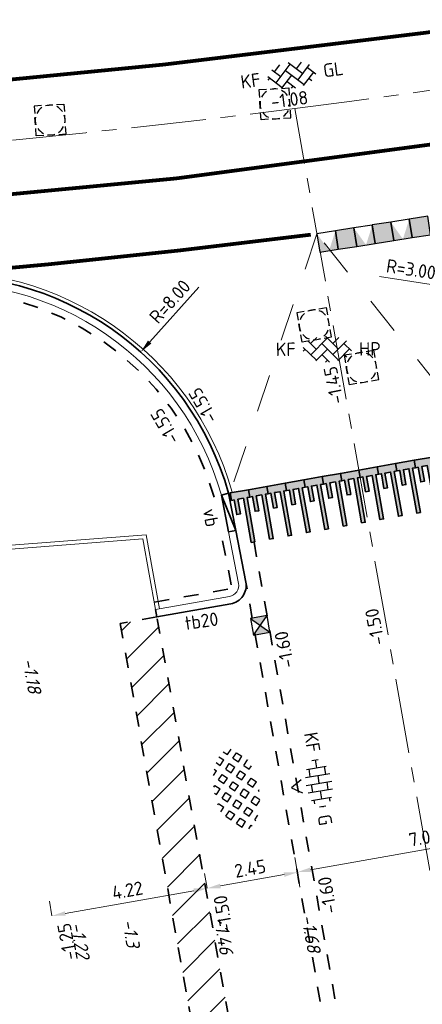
# Model space of a CAD drawing. Header units: metres. Extents: x 97990 to 98409, y 436026 to 436301.
# Tile 52 of 55: x 98332 to 98342, y 436257 to 436283. Entities that reach past the tile are written whole.
import ezdxf
from ezdxf.enums import TextEntityAlignment as Align

# ---------------------------------------------------------------- set-up
doc = ezdxf.new("R2010")
doc.units = ezdxf.units.M
for name, pattern in [('AM-AS-SO', [16, 10, -2, 2, -2]), ('VW-11_STREEP', [2, 1, -1]), ('ZZ-HIDDEN-SO', [4, 2, -2])]:
    doc.linetypes.add(name, pattern=pattern)
for name, color, linetype, lineweight in [('B-RO-OG-BEBOUWING-V', 254, 'Continuous', 18), ('B-WE-VH-NAP-T18-200', 252, 'Continuous', 18), ('N-WE-AM-AS_WEG-G', 10, 'AM-AS-SO', 18), ('N-WE-RI-HWA_KOLK-S-200', 150, 'Continuous', 25), ('N-WE-RI-OVERIG_RIOOLPUT-OPHOOGTEBRENGEN-S-200', 1, 'Continuous', 25), ('N-WE-VH-FUNDERING_ZANDCEMENTSTABILISATIE-G', 7, 'ZZ-HIDDEN-SO', 35), ('N-WE-VH-HALFVERHARDING_GRASBETONSTEEN-S-200', 1, 'Continuous', 25), ('N-WE-VH-KANTOPSLUITING-T18-200', 1, 'Continuous', 18), ('N-WE-VH-KANTOPSLUITING_ACHTERKANTBAND-G', 1, 'Continuous', 18), ('N-WE-VH-KANTOPSLUITING_ELEMENT_VERLOOPBAND-G', 40, 'Continuous', 35), ('N-WE-VH-KANTOPSLUITING_OPSLUITBAND-G', 150, 'Continuous', 35), ('N-WE-VH-KANTOPSLUITING_OPSLUITBAND_100X200-G', 1, 'Continuous', 18), ('N-WE-VH-KANTOPSLUITING_TROTTOIRBAND_180X200-G', 2, 'Continuous', 35), ('N-WE-VH-KANTOPSLUITING_VOORKANTBAND-G', 50, 'Continuous', 35), ('N-WE-VH-KANTVERHARDING_STREKLAAG-G', 60, 'Continuous', 18), ('N-WE-VH-M-200', 7, 'Continuous', 18), ('N-WE-VH-MARKERING-G', 30, 'Continuous', 35), ('N-WE-VH-MATERIAALGRENS-G', 7, 'ZZ-HIDDEN-SO', 35), ('N-WE-VH-NAP-T18-200', 4, 'Continuous', 18), ('N-WE-VH-OPENVERHARDING_BETONSTRAATSTEEN-S-200', 90, 'Continuous', 25), ('N-WE-VH-VERKEERSTEGEL-S', 7, 'Continuous', 25), ('N-WE-VW-MARKERING_LANGS_STREEP_11_010-G', 7, 'VW-11_STREEP', 13)]:
    doc.layers.add(name, color=color, linetype=linetype, lineweight=lineweight)
doc.styles.add('NLCS-ISO', font='NLCS-ISO.ttf')
doc.styles.add('NLCS-ISO-M200-T18', font='NLCS-ISO.ttf', dxfattribs={"height": 0.36})
doc.styles.add('NLCS-ISO-M200-T18_CURSIEF', font='NLCS-ISO.ttf', dxfattribs={"oblique": 15, "height": 0.36})
doc.dimstyles.new('NLCS-M200-T18-PIJL_L2_H0', dxfattribs={"dimscale": 0.2, "dimtxt": 2.5, "dimasz": 1.8, "dimexe": 2, "dimexo": 2, "dimgap": 0.7, "dimtad": 1, "dimzin": 0, "dimdsep": 46, "dimtxsty": 'NLCS-ISO-M200-T18', "dimcen": 0, "dimdle": 2, "dimclrd": 256, "dimclre": 256, "dimclrt": 1, "dimadec": 0, "dimazin": 0, "dimtfac": 1, "dimtdec": 3, "dimtofl": 0, "dimtmove": 0, "dimatfit": 3, "dimfxl": 2, "dimfxlon": 1, "dimtfillclr": 256, "dimtolj": 1, "dimtzin": 0, "dimlwd": -1, "dimlwe": -1, "dimarcsym": 0})

# ---------------------------------------------------------------- blocks, each defined once
blk = doc.blocks.new('SVH-BSS_KEIFORMAAT_KEPER_KL-SO')
for p, q in [((-2.23, 0.74), (-1.39, 1.58)), ((-2.23, -0.74), (0, 1.48)), ((-0.26, 1.74), (1.48, 0)), ((0.74, 0.74), (1.54, 1.54)), ((-3.22, 0.25), (-1.48, -1.48)), ((-3.22, -0.25), (-2.97, 0)), ((-2.56, 1.08), (-1.48, 0)), ((-1.54, -1.54), (0, 0)), ((-0.74, 0.74), (1.48, -1.48)), ((0.74, -0.74), (2.56, 1.08)), ((1.39, -1.58), (2.97, 0)), ((2.23, 0.74), (3.22, -0.25)), ((-0.74, -0.74), (0.26, -1.74)), ((2.23, -0.74), (2.56, -1.08)), ((-0.26, -1.74), (0, -1.48))]:
    blk.add_line(p, q)
at = {"style": 'NLCS-ISO'}
blk.add_attdef('FORMAAT', text='', height=1.8, dxfattribs=at).set_placement((-4.25, 0), align=Align.MIDDLE_RIGHT)
blk.add_attdef('KLEUR', text='', height=1.8, dxfattribs=at).set_placement((4.25, 0), align=Align.MIDDLE_LEFT)
at = {"style": 'NLCS-ISO', "flags": 1}
blk.add_attdef('FUNCTIE', text='', height=1.8, dxfattribs=at).set_placement((0, -2.75), align=Align.TOP_CENTER)
blk = doc.blocks.new('SVH-GRASBETONSTEEN_02-SO')
for p, q in [((-1.16, 2.21), (-0.55, 2.83)), ((0.07, 2.21), (-0.55, 2.83)), ((0.69, 2.83), (0.56, 2.96)), ((0.69, 2.83), (0.8, 2.94)), ((1.31, 2.21), (1.89, 2.79)), ((2.55, 2.21), (1.98, 2.78)), ((-4.88, 0.97), (-4.26, 1.59)), ((-3.64, 0.97), (-4.26, 1.59)), ((-3.64, 2.21), (-3.59, 2.26)), ((-3.02, 1.59), (-3.64, 2.21)), ((-3.02, 1.59), (-2.4, 2.21)), ((-2.4, 2.21), (-2.77, 2.58)), ((-2.4, 0.97), (-1.78, 1.59)), ((-1.16, 0.97), (-1.78, 1.59)), ((-0.55, 1.59), (-1.16, 2.21)), ((-0.55, 1.59), (0.07, 2.21)), ((0.07, 0.97), (0.69, 1.59)), ((1.31, 0.97), (0.69, 1.59)), ((1.93, 1.59), (1.31, 2.21)), ((1.93, 1.59), (2.55, 2.21)), ((2.55, 0.97), (3.17, 1.59)), ((3.78, 0.97), (3.17, 1.59)), ((4.4, 1.59), (3.87, 2.12)), ((4.4, 1.59), (4.52, 1.71)), ((-4.88, -0.26), (-5.49, 0.35)), ((-4.26, 0.35), (-4.88, 0.97)), ((-4.26, 0.35), (-3.64, 0.97)), ((-3.64, -0.26), (-3.02, 0.35)), ((-2.4, -0.26), (-3.02, 0.35)), ((-1.78, 0.35), (-2.4, 0.97)), ((-1.78, 0.35), (-1.16, 0.97)), ((-1.16, -0.26), (-0.55, 0.35)), ((0.07, -0.26), (-0.55, 0.35)), ((0.69, 0.35), (0.07, 0.97)), ((0.69, 0.35), (1.31, 0.97)), ((1.31, -0.26), (1.93, 0.35)), ((2.55, -0.26), (1.93, 0.35)), ((3.17, 0.35), (2.55, 0.97)), ((3.17, 0.35), (3.78, 0.97)), ((3.78, -0.26), (4.4, 0.35)), ((5.02, -0.26), (4.4, 0.35)), ((5.02, 0.97), (5.14, 1.09)), ((5.42, 0.57), (5.02, 0.97)), ((-5.35, -0.74), (-4.88, -0.26)), ((-4.82, -1.45), (-4.26, -0.88)), ((-3.64, -1.5), (-4.26, -0.88)), ((-3.02, -0.88), (-3.64, -0.26)), ((-3.02, -0.88), (-2.4, -0.26)), ((-2.4, -1.5), (-1.78, -0.88)), ((-1.16, -1.5), (-1.78, -0.88)), ((-0.55, -0.88), (-1.16, -0.26)), ((-0.55, -0.88), (0.07, -0.26)), ((0.07, -1.5), (0.69, -0.88)), ((1.31, -1.5), (0.69, -0.88)), ((1.93, -0.88), (1.31, -0.26)), ((1.93, -0.88), (2.55, -0.26)), ((2.55, -1.5), (3.17, -0.88)), ((3.78, -1.5), (3.17, -0.88)), ((4.4, -0.88), (3.78, -0.26)), ((4.4, -0.88), (5.02, -0.26)), ((-4.12, -1.98), (-3.64, -1.5)), ((-3.29, -2.39), (-3.02, -2.12)), ((-2.48, -2.66), (-3.02, -2.12)), ((-1.78, -2.12), (-2.4, -1.5)), ((-1.78, -2.12), (-1.16, -1.5)), ((-1.16, -2.74), (-0.55, -2.12)), ((0.07, -2.74), (-0.55, -2.12)), ((0.69, -2.12), (0.07, -1.5)), ((0.69, -2.12), (1.31, -1.5)), ((1.31, -2.74), (1.93, -2.12)), ((2.47, -2.66), (1.93, -2.12)), ((3.17, -2.12), (2.55, -1.5)), ((3.17, -2.12), (3.78, -1.5)), ((-0.98, -2.93), (-1.16, -2.74)), ((-0.16, -2.97), (0.07, -2.74)), ((1.44, -2.87), (1.31, -2.74))]:
    blk.add_line(p, q)
at = {"style": 'NLCS-ISO'}
blk.add_attdef('FORMAAT', text='', height=1.8, dxfattribs=at).set_placement((-6.62, -0.1), align=Align.MIDDLE_RIGHT)
blk.add_attdef('KLEUR', text='', height=1.8, dxfattribs=at).set_placement((6.43, -0.1), align=Align.MIDDLE_LEFT)
at = {"style": 'NLCS-ISO', "flags": 1}
blk.add_attdef('FUNCTIE', text='', height=1.8, dxfattribs=at).set_placement((0, -3.98), align=Align.TOP_CENTER)
blk = doc.blocks.new('SRI-KOLK_STRAAT_01-SO')
h = blk.add_hatch(color=256)
h.dxf.hatch_style = 1
h.paths.add_polyline_path([(0, 1.125), (-1.125, 2.25), (-1.125, 0)])
h.paths.add_polyline_path([(1.125, 2.25), (0, 1.125), (1.125, 0)])
for p, q in [((-1.125, 0), (1.125, 2.25)), ((1.125, 0), (-1.125, 2.25))]:
    blk.add_line(p, q)
blk.add_lwpolyline([(-1.125, 0), (1.125, 0), (1.125, 2.25), (-1.125, 2.25)], close=True)
blk = doc.blocks.new('*D312')
at = {"layer": 'Defpoints', "color": 0, "ltscale": 0.2, "transparency": 16777216}
for p in [(98346.044, 436261.64), (98347.08, 436255.805), (98340.187, 436254.582)]:
    blk.add_point(p, dxfattribs=at)
at = {"layer": 'N-WE-VH-M-200', "ltscale": 0.2, "transparency": 16777216}
for p, q in [((98346.114, 436261.246), (98345.975, 436262.033)), ((98339.507, 436260.479), (98345.69, 436261.577)), ((98339.222, 436260.023), (98339.082, 436260.81))]:
    blk.add_line(p, q, dxfattribs=at)
for points in [[(98345.7, 436261.518), (98345.68, 436261.636), (98346.044, 436261.64)], [(98339.517, 436260.42), (98339.496, 436260.539), (98339.152, 436260.417)]]:
    blk.add_solid(points, dxfattribs=at)
at = {"layer": 'N-WE-VH-M-200', "color": 1, "ltscale": 0.2, "transparency": 16777216, "insert": (98342.542, 436261.343), "char_height": 0.36, "attachment_point": 5, "rotation": 10.0619, "style": 'NLCS-ISO-M200-T18'}
blk.add_mtext('\\A1;7.00', dxfattribs=at)
blk = doc.blocks.new('*D301')
at = {"layer": 'Defpoints', "color": 0, "ltscale": 0.2, "transparency": 16777216}
for p in [(98339.152, 436260.417), (98336.739, 436259.984), (98336.739, 436259.984)]:
    blk.add_point(p, dxfattribs=at)
at = {"layer": 'N-WE-VH-M-200', "ltscale": 0.2, "transparency": 16777216}
for p, q in [((98339.153, 436260.412), (98339.223, 436260.018)), ((98336.739, 436259.984), (98336.669, 436260.378)), ((98338.798, 436260.349), (98337.093, 436260.047))]:
    blk.add_line(p, q, dxfattribs=at)
for points in [[(98338.788, 436260.408), (98338.809, 436260.29), (98339.153, 436260.412)], [(98337.083, 436260.106), (98337.104, 436259.988), (98336.739, 436259.984)]]:
    blk.add_solid(points, dxfattribs=at)
at = {"layer": 'N-WE-VH-M-200', "color": 1, "ltscale": 0.2, "transparency": 16777216, "insert": (98337.89, 436260.513), "char_height": 0.36, "attachment_point": 5, "rotation": 10.0619, "style": 'NLCS-ISO-M200-T18'}
blk.add_mtext('\\A1;2.45', dxfattribs=at)
blk = doc.blocks.new('*D302')
at = {"layer": 'Defpoints', "color": 0, "ltscale": 0.2, "transparency": 16777216}
for p in [(98336.739, 436259.984), (98332.586, 436259.247), (98332.587, 436259.241)]:
    blk.add_point(p, dxfattribs=at)
at = {"layer": 'N-WE-VH-M-200', "ltscale": 0.2, "transparency": 16777216}
for p, q in [((98336.739, 436259.984), (98336.669, 436260.378)), ((98336.384, 436259.921), (98332.94, 436259.31)), ((98332.586, 436259.247), (98332.516, 436259.641))]:
    blk.add_line(p, q, dxfattribs=at)
for points in [[(98336.374, 436259.98), (98336.395, 436259.862), (98336.739, 436259.984)], [(98332.93, 436259.369), (98332.951, 436259.251), (98332.586, 436259.247)]]:
    blk.add_solid(points, dxfattribs=at)
at = {"layer": 'N-WE-VH-M-200', "color": 1, "ltscale": 0.2, "transparency": 16777216, "insert": (98334.606, 436259.931), "char_height": 0.36, "attachment_point": 5, "rotation": 10.0619, "style": 'NLCS-ISO-M200-T18'}
blk.add_mtext('\\A1;4.22', dxfattribs=at)
blk = doc.blocks.new('*D203')
at = {"layer": 'Defpoints', "color": 0, "ltscale": 0.2, "transparency": 16777216}
for p in [(98334.961, 436274.322), (98329.616, 436268.369)]:
    blk.add_point(p, dxfattribs=at)
at = {"layer": 'N-WE-VH-M-200', "ltscale": 0.2, "transparency": 16777216}
blk.add_line((98336.519, 436276.057), (98335.201, 436274.59), dxfattribs=at)
blk.add_solid([(98335.156, 436274.63), (98335.246, 436274.55), (98334.961, 436274.322)], dxfattribs=at)
at = {"layer": 'N-WE-VH-M-200', "color": 1, "ltscale": 0.2, "transparency": 16777216, "insert": (98335.742, 436275.671), "char_height": 0.36, "attachment_point": 5, "rotation": 48.0814, "style": 'NLCS-ISO-M200-T18'}
blk.add_mtext('\\A1;R=8.00', dxfattribs=at)
blk = doc.blocks.new('*D204')
at = {"layer": 'Defpoints', "color": 0, "ltscale": 0.2, "transparency": 16777216}
for p in [(98343.658, 436275.99), (98346.624, 436275.542)]:
    blk.add_point(p, dxfattribs=at)
at = {"layer": 'N-WE-VH-M-200', "ltscale": 0.2, "transparency": 16777216}
blk.add_line((98341.352, 436276.338), (98343.302, 436276.044), dxfattribs=at)
blk.add_solid([(98343.311, 436276.103), (98343.293, 436275.984), (98343.658, 436275.99)], dxfattribs=at)
at = {"layer": 'N-WE-VH-M-200', "color": 1, "ltscale": 0.2, "transparency": 16777216, "insert": (98342.197, 436276.534), "char_height": 0.36, "attachment_point": 5, "rotation": 351.4183, "style": 'NLCS-ISO-M200-T18'}
blk.add_mtext('\\A1;R=3.00', dxfattribs=at)
blk = doc.blocks.new('SRI-PUT_OPHOOGTEBRENGEN-SO')
for p, q in [((-0.5, 2), (0.5, 2)), ((-2, -0.5), (-2, 0.5)), ((2, -0.5), (2, 0.5)), ((-0.5, -2), (0.5, -2))]:
    blk.add_line(p, q)
for points in [[(-1, 2), (-2, 2), (-2, 1)], [(1, 2), (2, 2), (2, 1)], [(-1, -2), (-2, -2), (-2, -1)], [(1, -2), (2, -2), (2, -1)]]:
    blk.add_lwpolyline(points)
for start, end in [(120, 150), (75.5225, 104.4775), (30, 60), (165.5225, 194.4775), (345.5225, 14.4775), (210, 240), (300, 330), (255.5225, 284.4775)]:
    blk.add_arc((0, 0), 2, start, end)
blk = doc.blocks.new('SVH-BSS_KEIFORMAAT_HALFST_KL-SO')
for p, q in [((-2.1, -1.34), (-2.1, 1.34)), ((-1.05, -1.66), (-1.05, 1.66)), ((0, -1.75), (0, 1.75)), ((1.05, -1.66), (1.05, 1.66)), ((2.1, -1.34), (2.1, 1.34)), ((-3.15, -0.43), (-3.15, 0.43)), ((-3.15, 0), (-2.1, 0)), ((-2.1, 1.05), (-1.05, 1.05)), ((-1.05, 0), (0, 0)), ((0, 1.05), (1.05, 1.05)), ((1.05, 0), (2.1, 0)), ((2.1, 1.05), (2.6, 1.05)), ((3.15, -0.43), (3.15, 0.43)), ((3.15, 0), (3.25, 0)), ((-2.1, -1.05), (-1.05, -1.05)), ((0, -1.05), (1.05, -1.05)), ((2.1, -1.05), (2.6, -1.05))]:
    blk.add_line(p, q)
at = {"style": 'NLCS-ISO'}
blk.add_attdef('FORMAAT', text='', height=1.8, dxfattribs=at).set_placement((-4.25, 0), align=Align.MIDDLE_RIGHT)
blk.add_attdef('KLEUR', text='', height=1.8, dxfattribs=at).set_placement((4.25, 0), align=Align.MIDDLE_LEFT)
at = {"style": 'NLCS-ISO', "flags": 1}
blk.add_attdef('FUNCTIE', text='', height=1.8, dxfattribs=at).set_placement((0, -2.75), align=Align.TOP_CENTER)
blk = doc.blocks.new('SVH-VERKEERSTEGEL_500X500_TUSSENTEGEL')
blk.add_hatch(color=253).paths.add_polyline_path([(-0.25, -0.5), (-0.25, 0), (0.25, 0), (0.25, -0.5)])
blk.add_3dface([(-0.25, -0.5), (0.25, -0.5), (0.25, 0), (-0.25, 0)])
blk = doc.blocks.new('SVH-VERKEERSTEGEL_500X500_HAAIENTAND')
h = blk.add_hatch(color=253)
h.paths.add_polyline_path([(-0.25, -0.5), (-0.25, 0), (0, -0.5)])
h.paths.add_polyline_path([(0, -0.5), (0.25, 0), (0.25, -0.5)])
blk.add_3dface([(-0.25, -0.5), (0.25, -0.5), (0.25, 0), (-0.25, 0)])

msp = doc.modelspace()

# ---------------------------------------------------------------- hatches: boundary and pattern name
at = {"layer": 'B-RO-OG-BEBOUWING-V', "ltscale": 0.2, "transparency": 33554687}
h = msp.add_hatch(dxfattribs=at)
h.set_pattern_fill('ANSI31', color=252, scale=0.2)
edge = h.paths.add_edge_path()
edge.add_line((98334.412, 436267.063), (98340.987, 436230.401))
edge.add_line((98340.987, 436230.401), (98342.693, 436220.885))
edge.add_line((98342.693, 436220.885), (98344.505, 436210.784))
edge.add_line((98344.505, 436210.784), (98347.552, 436193.791))
edge.add_line((98347.552, 436193.791), (98347.64, 436193.109))
edge.add_arc((98341.305, 436192.618), 6.354, -19.422, 4.4369, ccw=False)
edge.add_line((98347.298, 436190.505), (98348.133, 436190.165))
edge.add_arc((98342.996, 436192.577), 5.675, 334.845, 366.431)
edge.add_line((98348.635, 436193.213), (98348.541, 436193.943))
edge.add_line((98348.541, 436193.943), (98345.489, 436210.961))
edge.add_line((98345.489, 436210.961), (98343.678, 436221.061))
edge.add_line((98343.678, 436221.061), (98341.971, 436230.577))
edge.add_line((98341.971, 436230.577), (98335.396, 436267.24))
edge.add_line((98335.396, 436267.24), (98334.412, 436267.063))
at = {"layer": 'N-WE-VH-MARKERING-G'}
h = msp.add_hatch(color=255, dxfattribs=at)
h.dxf.hatch_style = 1
h.paths.add_polyline_path([(98342.312, 436271.23), (98342.385, 436271.243), (98342.455, 436270.849), (98342.554, 436270.867), (98342.484, 436271.26), (98342.632, 436271.287), (98342.841, 436270.105), (98342.94, 436270.123), (98342.73, 436271.304), (98342.804, 436271.317), (98342.769, 436271.514), (98342.277, 436271.427)])
h = msp.add_hatch(color=255, dxfattribs=at)
h.dxf.hatch_style = 1
h.paths.add_polyline_path([(98340.835, 436270.968), (98340.908, 436270.981), (98340.978, 436270.587), (98341.077, 436270.605), (98341.007, 436270.998), (98341.155, 436271.025), (98341.364, 436269.843), (98341.463, 436269.86), (98341.253, 436271.042), (98341.327, 436271.055), (98341.292, 436271.252), (98340.8, 436271.165)])
h = msp.add_hatch(color=255, dxfattribs=at)
h.dxf.hatch_style = 1
h.paths.add_polyline_path([(98341.327, 436271.055), (98341.401, 436271.068), (98341.471, 436270.674), (98341.569, 436270.692), (98341.499, 436271.086), (98341.647, 436271.112), (98341.857, 436269.93), (98341.955, 436269.948), (98341.745, 436271.129), (98341.819, 436271.142), (98341.784, 436271.339), (98341.292, 436271.252)])
h = msp.add_hatch(color=255, dxfattribs=at)
h.dxf.hatch_style = 1
h.paths.add_polyline_path([(98341.819, 436271.142), (98341.893, 436271.156), (98341.963, 436270.762), (98342.061, 436270.779), (98341.992, 436271.173), (98342.139, 436271.199), (98342.349, 436270.018), (98342.447, 436270.035), (98342.238, 436271.217), (98342.312, 436271.23), (98342.277, 436271.427), (98341.784, 436271.339)])
h = msp.add_hatch(color=255, dxfattribs=at)
h.dxf.hatch_style = 1
h.paths.add_polyline_path([(98339.358, 436270.706), (98339.431, 436270.719), (98339.501, 436270.325), (98339.6, 436270.342), (98339.53, 436270.736), (98339.678, 436270.763), (98339.887, 436269.581), (98339.986, 436269.598), (98339.776, 436270.78), (98339.85, 436270.793), (98339.815, 436270.99), (98339.323, 436270.903)])
h = msp.add_hatch(color=255, dxfattribs=at)
h.dxf.hatch_style = 1
h.paths.add_polyline_path([(98339.85, 436270.793), (98339.924, 436270.806), (98339.994, 436270.412), (98340.092, 436270.43), (98340.022, 436270.824), (98340.17, 436270.85), (98340.38, 436269.668), (98340.478, 436269.686), (98340.268, 436270.867), (98340.342, 436270.88), (98340.307, 436271.077), (98339.815, 436270.99)])
h = msp.add_hatch(color=255, dxfattribs=at)
h.dxf.hatch_style = 1
h.paths.add_polyline_path([(98340.342, 436270.88), (98340.416, 436270.894), (98340.486, 436270.5), (98340.584, 436270.517), (98340.515, 436270.911), (98340.662, 436270.937), (98340.872, 436269.756), (98340.97, 436269.773), (98340.761, 436270.955), (98340.835, 436270.968), (98340.8, 436271.165), (98340.307, 436271.077)])
h = msp.add_hatch(color=255, dxfattribs=at)
h.dxf.hatch_style = 1
h.paths.add_polyline_path([(98337.881, 436270.444), (98337.955, 436270.457), (98338.024, 436270.063), (98338.123, 436270.08), (98338.053, 436270.474), (98338.201, 436270.5), (98338.41, 436269.319), (98338.509, 436269.336), (98338.299, 436270.518), (98338.373, 436270.531), (98338.338, 436270.728), (98337.846, 436270.641)])
h = msp.add_hatch(color=255, dxfattribs=at)
h.dxf.hatch_style = 1
h.paths.add_polyline_path([(98338.373, 436270.531), (98338.447, 436270.544), (98338.517, 436270.15), (98338.615, 436270.168), (98338.545, 436270.562), (98338.693, 436270.588), (98338.903, 436269.406), (98339.001, 436269.424), (98338.791, 436270.605), (98338.865, 436270.618), (98338.83, 436270.815), (98338.338, 436270.728)])
h = msp.add_hatch(color=255, dxfattribs=at)
h.dxf.hatch_style = 1
h.paths.add_polyline_path([(98338.865, 436270.618), (98338.939, 436270.631), (98339.009, 436270.238), (98339.108, 436270.255), (98339.038, 436270.649), (98339.185, 436270.675), (98339.395, 436269.494), (98339.493, 436269.511), (98339.284, 436270.693), (98339.358, 436270.706), (98339.323, 436270.903), (98338.83, 436270.815)])
h = msp.add_hatch(color=255, dxfattribs=at)
h.dxf.hatch_style = 1
h.paths.add_polyline_path([(98337.388, 436270.356), (98337.462, 436270.369), (98337.532, 436269.976), (98337.631, 436269.993), (98337.561, 436270.387), (98337.708, 436270.413), (98337.918, 436269.232), (98338.017, 436269.249), (98337.807, 436270.431), (98337.881, 436270.444), (98337.846, 436270.641), (98337.353, 436270.553)])

# ---------------------------------------------------------------- linework, layer by layer
at = {"layer": 'N-WE-AM-AS_WEG-G', "ltscale": 0.2}
msp.add_line((98356.676, 436181.689), (98339.084, 436280.831), dxfattribs=at)
for start, end in [(277.23723, 280.06446), (270.36122, 277.23723)]:
    msp.add_arc((98307.59, 436528.84), 250, start, end, dxfattribs=at)
at = {"layer": 'N-WE-VH-FUNDERING_ZANDCEMENTSTABILISATIE-G', "ltscale": 0.2}
for p, q in [((98337.383, 436268.097), (98337.115, 436269.476)), ((98335.326, 436267.633), (98337.302, 436267.984))]:
    msp.add_line(p, q, dxfattribs=at)
msp.add_arc((98329.616, 436268.369), 7.6, 15.8022, 94.8336, dxfattribs=at)
at = {"layer": 'N-WE-VH-KANTOPSLUITING_ACHTERKANTBAND-G', "ltscale": 0.5}
for p, q in [((98337.579, 436268.135), (98337.311, 436269.515)), ((98273.671, 436264.518), (98335.021, 436269.331)), ((98335.361, 436267.436), (98335.021, 436269.331)), ((98335.361, 436267.436), (98337.337, 436267.787))]:
    msp.add_line(p, q, dxfattribs=at)
for centre, radius, start, end in [((98329.616, 436268.369), 7.8, 15.8022, 94.8336), ((98337.284, 436268.082), 0.3, 280.0619, 10.0619)]:
    msp.add_arc(centre, radius, start, end, dxfattribs=at)
at = {"layer": 'N-WE-VH-KANTOPSLUITING_ELEMENT_VERLOOPBAND-G', "ltscale": 0.5}
for p, q in [((98337.311, 436269.515), (98337.121, 436270.493)), ((98337.507, 436269.553), (98337.314, 436270.548))]:
    msp.add_line(p, q, dxfattribs=at)
at = {"layer": 'N-WE-VH-KANTOPSLUITING_ELEMENT_VERLOOPBAND-G', "ltscale": 0.2}
for points in [[(98337.314, 436270.546), (98337.121, 436270.493)], [(98337.507, 436269.553), (98337.121, 436270.493)], [(98337.507, 436269.553), (98337.311, 436269.515)]]:
    msp.add_lwpolyline(points, dxfattribs=at)
at = {"layer": 'N-WE-VH-KANTOPSLUITING_OPSLUITBAND-G', "ltscale": 0.5}
msp.add_arc((98329.616, 436268.369), 8, 15.8022, 94.8336, dxfattribs=at)
at = {"layer": 'N-WE-VH-KANTOPSLUITING_OPSLUITBAND_100X200-G', "ltscale": 0.5}
for p in [(98273.663, 436264.618), (98335.46, 436267.454)]:
    msp.add_line(p, (98335.103, 436269.438), dxfattribs=at)
at = {"layer": 'N-WE-VH-KANTOPSLUITING_TROTTOIRBAND_180X200-G', "ltscale": 0.5}
for p, q in [((98337.776, 436268.17), (98337.507, 436269.553)), ((98335.396, 436267.24), (98337.371, 436267.59))]:
    msp.add_line(p, q, dxfattribs=at)
msp.add_arc((98337.284, 436268.082), 0.5, 280.0619, 10.0619, dxfattribs=at)
at = {"layer": 'N-WE-VH-KANTOPSLUITING_VOORKANTBAND-G', "ltscale": 0.5}
msp.add_line((98335.396, 436267.24), (98335.361, 436267.436), dxfattribs=at)
at = {"layer": 'N-WE-VH-KANTVERHARDING_STREKLAAG-G', "ltscale": 0.5}
for centre, radius, start, end in [((98302.676, 436582.21), 300.1, 274.77104, 279.08503), ((98329.616, 436268.369), 8.1, 15.8022, 94.8336)]:
    msp.add_arc(centre, radius, start, end, dxfattribs=at)
at = {"layer": 'N-WE-VH-MARKERING-G'}
for p, q in [((98342.277, 436271.427), (98342.769, 436271.514)), ((98340.8, 436271.165), (98341.292, 436271.252)), ((98341.292, 436271.252), (98341.784, 436271.339)), ((98341.784, 436271.339), (98342.277, 436271.427)), ((98339.323, 436270.903), (98339.815, 436270.99)), ((98339.815, 436270.99), (98340.307, 436271.077)), ((98340.307, 436271.077), (98340.8, 436271.165)), ((98337.846, 436270.641), (98338.338, 436270.728)), ((98338.338, 436270.728), (98338.83, 436270.815)), ((98338.83, 436270.815), (98339.323, 436270.903)), ((98337.353, 436270.553), (98337.846, 436270.641))]:
    msp.add_line(p, q, dxfattribs=at)
for points in [[(98342.312, 436271.23), (98342.385, 436271.243), (98342.455, 436270.849), (98342.554, 436270.867), (98342.484, 436271.26), (98342.632, 436271.287), (98342.841, 436270.105), (98342.94, 436270.123), (98342.73, 436271.304), (98342.804, 436271.317), (98342.769, 436271.514), (98342.277, 436271.427)], [(98340.835, 436270.968), (98340.908, 436270.981), (98340.978, 436270.587), (98341.077, 436270.605), (98341.007, 436270.998), (98341.155, 436271.025), (98341.364, 436269.843), (98341.463, 436269.86), (98341.253, 436271.042), (98341.327, 436271.055), (98341.292, 436271.252), (98340.8, 436271.165)], [(98341.327, 436271.055), (98341.401, 436271.068), (98341.471, 436270.674), (98341.569, 436270.692), (98341.499, 436271.086), (98341.647, 436271.112), (98341.857, 436269.93), (98341.955, 436269.948), (98341.745, 436271.129), (98341.819, 436271.142), (98341.784, 436271.339), (98341.292, 436271.252)], [(98341.819, 436271.142), (98341.893, 436271.156), (98341.963, 436270.762), (98342.061, 436270.779), (98341.992, 436271.173), (98342.139, 436271.199), (98342.349, 436270.018), (98342.447, 436270.035), (98342.238, 436271.217), (98342.312, 436271.23), (98342.277, 436271.427), (98341.784, 436271.339)], [(98339.358, 436270.706), (98339.431, 436270.719), (98339.501, 436270.325), (98339.6, 436270.342), (98339.53, 436270.736), (98339.678, 436270.763), (98339.887, 436269.581), (98339.986, 436269.598), (98339.776, 436270.78), (98339.85, 436270.793), (98339.815, 436270.99), (98339.323, 436270.903)], [(98339.85, 436270.793), (98339.924, 436270.806), (98339.994, 436270.412), (98340.092, 436270.43), (98340.022, 436270.824), (98340.17, 436270.85), (98340.38, 436269.668), (98340.478, 436269.686), (98340.268, 436270.867), (98340.342, 436270.88), (98340.307, 436271.077), (98339.815, 436270.99)], [(98340.342, 436270.88), (98340.416, 436270.894), (98340.486, 436270.5), (98340.584, 436270.517), (98340.515, 436270.911), (98340.662, 436270.937), (98340.872, 436269.756), (98340.97, 436269.773), (98340.761, 436270.955), (98340.835, 436270.968), (98340.8, 436271.165), (98340.307, 436271.077)], [(98337.881, 436270.444), (98337.955, 436270.457), (98338.024, 436270.063), (98338.123, 436270.08), (98338.053, 436270.474), (98338.201, 436270.5), (98338.41, 436269.319), (98338.509, 436269.336), (98338.299, 436270.518), (98338.373, 436270.531), (98338.338, 436270.728), (98337.846, 436270.641)], [(98338.373, 436270.531), (98338.447, 436270.544), (98338.517, 436270.15), (98338.615, 436270.168), (98338.545, 436270.562), (98338.693, 436270.588), (98338.903, 436269.406), (98339.001, 436269.424), (98338.791, 436270.605), (98338.865, 436270.618), (98338.83, 436270.815), (98338.338, 436270.728)], [(98338.865, 436270.618), (98338.939, 436270.631), (98339.009, 436270.238), (98339.108, 436270.255), (98339.038, 436270.649), (98339.185, 436270.675), (98339.395, 436269.494), (98339.493, 436269.511), (98339.284, 436270.693), (98339.358, 436270.706), (98339.323, 436270.903), (98338.83, 436270.815)], [(98337.388, 436270.356), (98337.462, 436270.369), (98337.532, 436269.976), (98337.631, 436269.993), (98337.561, 436270.387), (98337.708, 436270.413), (98337.918, 436269.232), (98338.017, 436269.249), (98337.807, 436270.431), (98337.881, 436270.444), (98337.846, 436270.641), (98337.353, 436270.553)]]:
    msp.add_lwpolyline(points, close=True, dxfattribs=at)
for points in [[(98341.819, 436271.142), (98341.893, 436271.156), (98341.963, 436270.762), (98342.061, 436270.779), (98341.992, 436271.173), (98342.139, 436271.199), (98342.349, 436270.018), (98342.447, 436270.035), (98342.238, 436271.217), (98342.312, 436271.23)], [(98342.312, 436271.23), (98342.385, 436271.243), (98342.455, 436270.849), (98342.554, 436270.867), (98342.484, 436271.26), (98342.632, 436271.287), (98342.841, 436270.105), (98342.94, 436270.123), (98342.73, 436271.304), (98342.804, 436271.317)], [(98340.342, 436270.88), (98340.416, 436270.894), (98340.486, 436270.5), (98340.584, 436270.517), (98340.515, 436270.911), (98340.662, 436270.937), (98340.872, 436269.756), (98340.97, 436269.773), (98340.761, 436270.955), (98340.835, 436270.968)], [(98340.835, 436270.968), (98340.908, 436270.981), (98340.978, 436270.587), (98341.077, 436270.605), (98341.007, 436270.998), (98341.155, 436271.025), (98341.364, 436269.843), (98341.463, 436269.86), (98341.253, 436271.042), (98341.327, 436271.055)], [(98341.327, 436271.055), (98341.401, 436271.068), (98341.471, 436270.674), (98341.569, 436270.692), (98341.499, 436271.086), (98341.647, 436271.112), (98341.857, 436269.93), (98341.955, 436269.948), (98341.745, 436271.129), (98341.819, 436271.142)], [(98338.865, 436270.618), (98338.939, 436270.631), (98339.009, 436270.238), (98339.108, 436270.255), (98339.038, 436270.649), (98339.185, 436270.675), (98339.395, 436269.494), (98339.493, 436269.511), (98339.284, 436270.693), (98339.358, 436270.706)], [(98339.358, 436270.706), (98339.431, 436270.719), (98339.501, 436270.325), (98339.6, 436270.342), (98339.53, 436270.736), (98339.678, 436270.763), (98339.887, 436269.581), (98339.986, 436269.598), (98339.776, 436270.78), (98339.85, 436270.793)], [(98339.85, 436270.793), (98339.924, 436270.806), (98339.994, 436270.412), (98340.092, 436270.43), (98340.022, 436270.824), (98340.17, 436270.85), (98340.38, 436269.668), (98340.478, 436269.686), (98340.268, 436270.867), (98340.342, 436270.88)], [(98337.388, 436270.356), (98337.462, 436270.369), (98337.532, 436269.976), (98337.631, 436269.993), (98337.561, 436270.387), (98337.708, 436270.413), (98337.918, 436269.232), (98338.017, 436269.249), (98337.807, 436270.431), (98337.881, 436270.444)], [(98337.881, 436270.444), (98337.955, 436270.457), (98338.024, 436270.063), (98338.123, 436270.08), (98338.053, 436270.474), (98338.201, 436270.5), (98338.41, 436269.319), (98338.509, 436269.336), (98338.299, 436270.518), (98338.373, 436270.531)], [(98338.373, 436270.531), (98338.447, 436270.544), (98338.517, 436270.15), (98338.615, 436270.168), (98338.545, 436270.562), (98338.693, 436270.588), (98338.903, 436269.406), (98339.001, 436269.424), (98338.791, 436270.605), (98338.865, 436270.618)]]:
    msp.add_lwpolyline(points, dxfattribs=at)
at = {"layer": 'N-WE-VH-MATERIAALGRENS-G', "ltscale": 0.2}
for p, q in [((98351.621, 436192.438), (98337.992, 436269.245)), ((98351.227, 436192.368), (98337.776, 436268.17))]:
    msp.add_line(p, q, dxfattribs=at)
msp.add_lwpolyline([(98334.412, 436267.063), (98340.987, 436230.401), (98342.693, 436220.885), (98344.505, 436210.784), (98347.552, 436193.791), (98347.64, 436193.109, -0.104482), (98347.298, 436190.505), (98348.133, 436190.165, 0.138699), (98348.635, 436193.213), (98348.541, 436193.943), (98345.489, 436210.961), (98343.678, 436221.061), (98341.971, 436230.577), (98335.396, 436267.24)], format="xyb", close=True, dxfattribs=at)
at = {"layer": 'N-WE-VH-OPENVERHARDING_BETONSTRAATSTEEN-S-200', "ltscale": 0.2}
msp.add_lwpolyline([(98339.251, 436262.888), (98338.998, 436262.666), (98339.287, 436262.539)], dxfattribs=at)
at = {"layer": 'N-WE-VW-MARKERING_LANGS_STREEP_11_010-G', "const_width": 0.1}
for points in [[(98328.537, 436281.319, 0.017584), (98349.617, 436283.88)], [(98328.784, 436278.283, 0.02783), (98350.053, 436281.113)], [(98328.942, 436276.341, 0.010488), (98339.513, 436277.459)]]:
    msp.add_lwpolyline(points, format="xyb", dxfattribs=at)
at = {"layer": 'N-WE-VW-MARKERING_LANGS_STREEP_11_010-G'}
msp.add_lwpolyline([(98337.353, 436270.553), (98344.246, 436271.776), (98339.678, 436277.485)], close=True, dxfattribs=at)

# ---------------------------------------------------------------- block references
at = {"layer": 'N-WE-RI-HWA_KOLK-S-200', "xscale": 0.2000000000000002, "yscale": 0.2000000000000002, "rotation": 280.0618801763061}
msp.add_blockref('SRI-KOLK_STRAAT_01-SO', (98337.938, 436266.975), dxfattribs=at)
at = {"layer": 'N-WE-RI-OVERIG_RIOOLPUT-OPHOOGTEBRENGEN-S-200'}
for p, xscale, yscale, zscale, rotation in [((98338.554, 436280.957), 0.2, 0.2, 0.2, 4.111960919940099), ((98332.537, 436280.525), 0.1999999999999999, 0.1999999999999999, 0.1999999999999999, 4.111961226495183), ((98339.604, 436275.049), 0.2, 0.2, 0.2, 10.06188019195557), ((98340.869, 436273.91, 0.001), 0.2, 0.2, 0.2, 10.03258753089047)]:
    msp.add_blockref('SRI-PUT_OPHOOGTEBRENGEN-SO', p, dxfattribs=dict(at, xscale=xscale, yscale=yscale, zscale=zscale, rotation=rotation))
at = {"layer": 'N-WE-VH-HALFVERHARDING_GRASBETONSTEEN-S-200', "xscale": 0.2, "yscale": 0.2, "zscale": 0.2, "rotation": 281.3514063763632}
msp.add_blockref('SVH-GRASBETONSTEEN_02-SO', (98337.527, 436262.615), dxfattribs=at)
at = {"layer": 'N-WE-VH-OPENVERHARDING_BETONSTRAATSTEEN-S-200'}
for p, xscale, yscale, zscale, rotation, values in [((98339.004, 436281.725), 0.1999999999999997, 0.1999999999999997, 0.1999999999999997, 7.782172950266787, {'FORMAAT': 'KF', 'KLEUR': 'GL'}), ((98339.956, 436274.4), 0.2, 0.2, 0.2, 0.2816094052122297, {'FORMAAT': 'KF', 'KLEUR': 'HP'})]:
    msp.add_blockref('SVH-BSS_KEIFORMAAT_KEPER_KL-SO', p, dxfattribs=dict(at, xscale=xscale, yscale=yscale, zscale=zscale, rotation=rotation)).add_auto_attribs(values)
at = {"layer": 'N-WE-VH-OPENVERHARDING_BETONSTRAATSTEEN-S-200', "ltscale": 0.2, "xscale": 0.2, "yscale": 0.2, "zscale": 0.2, "rotation": 279.3397080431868}
msp.add_blockref('SVH-BSS_KEIFORMAAT_HALFST_KL-SO', (98339.732, 436262.794), dxfattribs=at).add_auto_attribs({'FORMAAT': 'KF', 'KLEUR': 'G'})
at = {"layer": 'N-WE-VH-VERKEERSTEGEL-S', "ltscale": 0.2, "rotation": 8.953625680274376}
for name, p in [('SVH-VERKEERSTEGEL_500X500_TUSSENTEGEL', (98341.407, 436277.757)), ('SVH-VERKEERSTEGEL_500X500_HAAIENTAND', (98341.901, 436277.835)), ('SVH-VERKEERSTEGEL_500X500_TUSSENTEGEL', (98342.395, 436277.913)), ('SVH-VERKEERSTEGEL_500X500_HAAIENTAND', (98339.925, 436277.524)), ('SVH-VERKEERSTEGEL_500X500_TUSSENTEGEL', (98340.419, 436277.601)), ('SVH-VERKEERSTEGEL_500X500_HAAIENTAND', (98340.913, 436277.679))]:
    msp.add_blockref(name, p, dxfattribs=at)

# ---------------------------------------------------------------- texts
at = {"layer": 'B-WE-VH-NAP-T18-200', "linetype": 'Continuous', "style": 'NLCS-ISO-M200-T18_CURSIEF', "oblique": 15}
for s, p in [('-1.18', (98331.788, 436266.097, -1.175)), ('-1.3', (98334.458, 436259.118, -1.299)), ('-1.46', (98336.909, 436259.193, -1.464)), ('-1.68', (98339.251, 436259.245, -1.683)), ('-1.22', (98333.074, 436259.041, -1.219))]:
    msp.add_text(s, height=0.36, rotation=280.134, dxfattribs=at).set_placement(p)
at = {"layer": 'N-WE-VH-KANTOPSLUITING-T18-200', "style": 'NLCS-ISO-M200-T18'}
for s, rotation, p in [('vb', 280.3299, (98336.62, 436270.103)), ('tb20', 8.0874, (98336.17, 436266.889))]:
    msp.add_text(s, height=0.36, rotation=rotation, dxfattribs=at).set_placement(p)
at = {"layer": 'N-WE-VH-NAP-T18-200', "ltscale": 0.2, "style": 'NLCS-ISO-M200-T18'}
for s, rotation, p in [('-1.08', 7.3686, (98338.468, 436280.827)), ('-1.45', 101.1951, (98340.399, 436272.971)), ('-1.55', 120.2133, (98337.038, 436272.546)), ('-1.55', 120.2133, (98336.019, 436271.988)), ('-1.50', 101.1951, (98341.501, 436266.521)), ('-1.60', 101.1951, (98339.077, 436265.915)), ('-1.60', 100.0619, (98340.218, 436259.345)), ('-1.50', 100.0619, (98337.429, 436258.845)), ('-1.25', 100.0619, (98333.25, 436258.103))]:
    msp.add_text(s, height=0.36, rotation=rotation, dxfattribs=at).set_placement(p)

# ---------------------------------------------------------------- dimensions: what is measured, and where the dimension line sits
at = {"layer": 'N-WE-VH-M-200', "ltscale": 0.2}
for center, mpoint, picture, middle in [((98346.624, 436275.542), (98343.658, 436275.99), '*D204', (98342.197, 436276.534)), ((98329.616, 436268.369), (98334.961, 436274.322), '*D203', (98335.742, 436275.671))]:
    dim = msp.add_radius_dim(center=center, mpoint=mpoint, dimstyle='NLCS-M200-T18-PIJL_L2_H0', override={"dimpost": 'R=<>'}, dxfattribs=at)
    dim.commit()
    dim.dimension.update_dxf_attribs({"geometry": picture, "text_midpoint": middle})
for base, p1, p2, angle, override, picture, middle in [((98346.044, 436261.64), (98340.187, 436254.582), (98347.08, 436255.805), 190.0619, {"dimtad": 4, "dimclrt": 1}, '*D312', (98342.542, 436261.343)), ((98336.739, 436259.984), (98339.152, 436260.417), (98336.739, 436259.984), 10.0619, {"dimclrt": 1}, '*D301', (98337.89, 436260.513)), ((98332.586, 436259.247), (98336.739, 436259.984), (98332.587, 436259.241), 10.0619, {"dimclrt": 1, "dimtmove": 1}, '*D302', (98334.606, 436259.931))]:
    dim = msp.add_linear_dim(base=base, p1=p1, p2=p2, angle=angle, dimstyle='NLCS-M200-T18-PIJL_L2_H0', override=override, dxfattribs=at)
    dim.commit()
    dim.dimension.update_dxf_attribs({"geometry": picture, "text_midpoint": middle})

doc.saveas('drawing.dxf')
